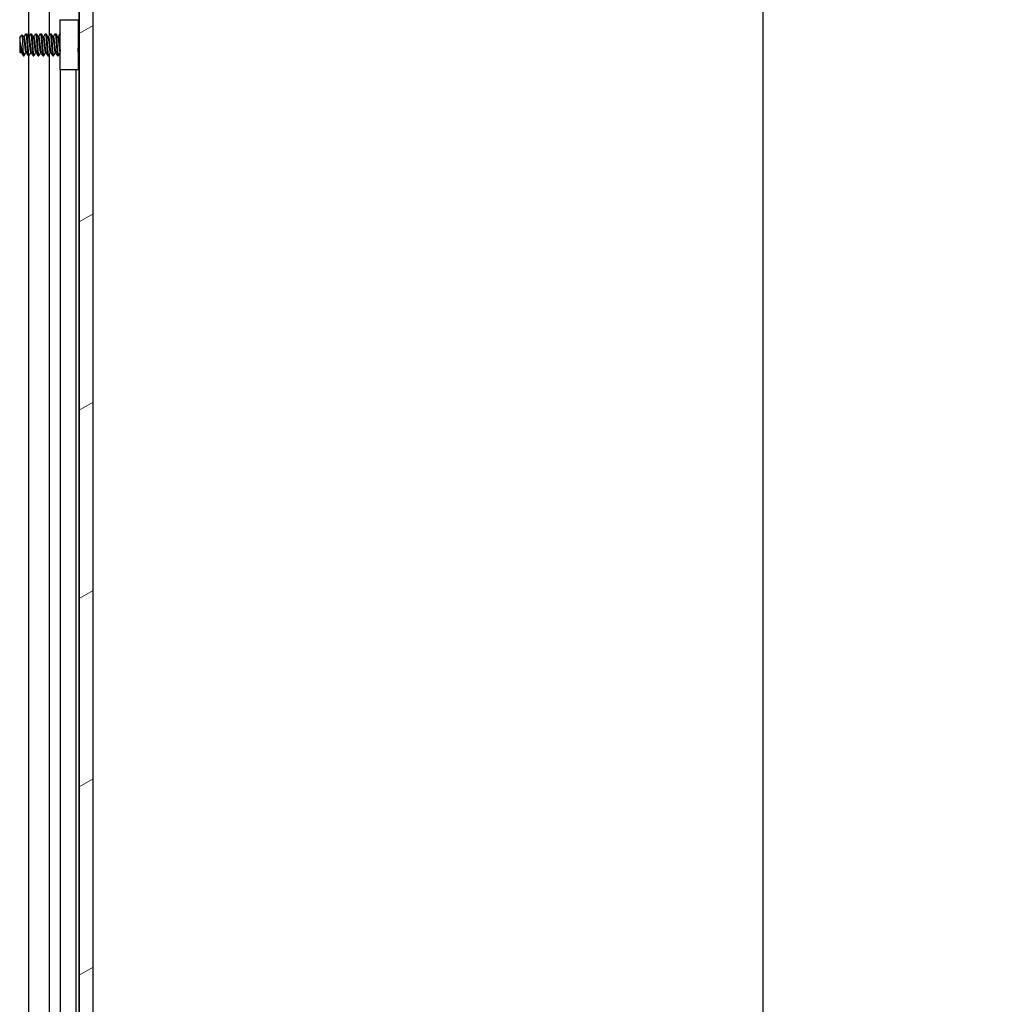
# Model space of a CAD drawing. Header units: millimetres. Extents: x 64 to 1798, y 64 to 1375.
# Tile 46 of 66: x 1021 to 1148, y 786 to 913. Entities that reach past the tile are written whole.
import ezdxf

# ---------------------------------------------------------------- set-up
doc = ezdxf.new("R2010")
doc.units = ezdxf.units.MM
doc.header["$LTSCALE"] = 6.666667
for name, color, linetype, lineweight in [('Dimension (ANSI)', 7, 'Continuous', 25), ('Hatch (ANSI)', 7, 'Continuous', 18), ('Visible (ANSI)', 7, 'Continuous', 25)]:
    doc.layers.add(name, color=color, linetype=linetype, lineweight=lineweight)
doc.styles.add('Note Text (ANSI)', font='tahoma.ttf')
doc.dimstyles.new('Default - mm (ANSI)', dxfattribs={"dimscale": 6.666667, "dimtxt": 1.75, "dimasz": 1.5, "dimexe": 2, "dimexo": 1, "dimgap": 0.8, "dimtad": 0, "dimtih": 1, "dimtoh": 1, "dimrnd": 1e-08, "dimzin": 0, "dimdsep": 46, "dimtxsty": 'Note Text (ANSI)', "dimblk": 'Filled-2', "dimcen": 0.09, "dimdle": 10, "dimclrd": 256, "dimclre": 256, "dimclrt": 256, "dimadec": 1, "dimazin": 0, "dimtfac": 1.741714, "dimtofl": 0, "dimtmove": 0, "dimatfit": 3, "dimldrblk": 'Filled-1', "dimfxl": 1, "dimtolj": 1, "dimtzin": 0, "dimlwd": -1, "dimlwe": -1, "dimarcsym": 0})

# ---------------------------------------------------------------- blocks, each defined once
blk = doc.blocks.new('Filled-2')
at = {"color": 0}
for p, q in [((0, 0), (-1, 0.167)), ((-1, 0.167), (-1, -0.167)), ((-1, 0), (0, 0)), ((-1, -0.167), (0, 0))]:
    blk.add_line(p, q, dxfattribs=at)
at = {"color": 0, "flags": 128}
blk.add_lwpolyline([(-1, -0.167), (0, 0), (-1, 0.167), (-1, -0.167)], dxfattribs=at)
at = {"color": 0}
blk.add_solid([(-1, -0.167), (0, 0), (-1, 0.167), (-1, -0.167)], dxfattribs=at)
blk = doc.blocks.new('*D11')
at = {"layer": 'Defpoints', "color": 0, "transparency": 16777216}
for p in [(1022.3, 1008.66), (1117.45, 1008.66), (1022.3, 456.23)]:
    blk.add_point(p, dxfattribs=at)
at = {"layer": 'Dimension (ANSI)', "transparency": 16777216}
for p, q in [((1028.97, 1008.66), (1130.78, 1008.66)), ((1117.45, 998.66), (1117.45, 756.82)), ((1117.45, 466.23), (1117.45, 708.07)), ((1028.97, 456.23), (1130.78, 456.23))]:
    blk.add_line(p, q, dxfattribs=at)
at = {"layer": 'Dimension (ANSI)', "transparency": 16777216, "xscale": 10, "yscale": 10, "zscale": 10}
for p, rotation in [((1117.45, 1008.66), 90), ((1117.45, 456.23), 270)]:
    blk.add_blockref('Filled-2', p, dxfattribs=dict(at, rotation=rotation))
at = {"layer": 'Dimension (ANSI)', "transparency": 16777216, "char_height": 11.6667, "attachment_point": 5, "style": 'Note Text (ANSI)'}
for s, insert in [('\\A1; 552.43 mm', (1117.45, 743.86)), ('\\A1;[21.749 in]', (1117.45, 719.48))]:
    blk.add_mtext(s, dxfattribs=dict(at, insert=insert))
blk = doc.blocks.new('Filled-1')
at = {"color": 0}
for p, q in [((0, 0), (-1, 0.333)), ((-1, 0.333), (-1, -0.333)), ((-1, 0), (0, 0)), ((-1, -0.333), (0, 0))]:
    blk.add_line(p, q, dxfattribs=at)
at = {"color": 0, "flags": 128}
blk.add_lwpolyline([(-1, -0.333), (0, 0), (-1, 0.333), (-1, -0.333)], dxfattribs=at)
at = {"color": 0}
blk.add_solid([(-1, -0.333), (0, 0), (-1, 0.333), (-1, -0.333)], dxfattribs=at)

msp = doc.modelspace()

# ---------------------------------------------------------------- hatches: boundary and pattern name
at = {"layer": 'Hatch (ANSI)'}
h = msp.add_hatch(dxfattribs=at)
h.set_pattern_fill('ANSI31', color=256, scale=169.333333, angle=-15, style=0)
h.set_pattern_definition([(30, (0, 0), (-10.58333, 18.33087), [])])
h.paths.add_polyline_path([(1030.5974, 1004.7483), (1028.794, 1004.7483), (1028.794, 460.1469), (1030.5974, 460.1469)])

# ---------------------------------------------------------------- linework, layer by layer
at = {"layer": 'Visible (ANSI)'}
for p, q in [((1028.794, 1004.7483), (1028.794, 460.1469)), ((1030.5974, 460.1469), (1030.5974, 1004.7483)), ((1022.2448, 911.2404), (1022.2448, 995.3376)), ((1024.9515, 911.5223), (1024.9515, 995.3376)), ((1028.7684, 911.5428), (1028.7684, 995.3376)), ((1026.3374, 913.4976), (1028.6374, 913.4976)), ((1026.3374, 906.9976), (1026.3374, 913.4976)), ((1028.6374, 913.4976), (1028.6374, 906.9976)), ((1021.0724, 911.1938), (1021.3954, 911.5168)), ((1021.0724, 911.1938), (1021.0724, 909.3015)), ((1021.5586, 911.2404), (1021.628, 911.2404)), ((1021.8661, 911.67), (1021.9455, 911.67)), ((1022.1936, 911.2404), (1022.263, 911.2404)), ((1022.5011, 911.67), (1022.5805, 911.67)), ((1022.8286, 911.2404), (1022.898, 911.2404)), ((1023.1361, 911.67), (1023.2155, 911.67)), ((1023.4636, 911.2404), (1023.533, 911.2404)), ((1023.7711, 911.67), (1023.8505, 911.67)), ((1024.0986, 911.2404), (1024.168, 911.2404)), ((1024.4061, 911.67), (1024.4855, 911.67)), ((1024.7336, 911.2404), (1024.803, 911.2404)), ((1025.0411, 911.67), (1025.1205, 911.67)), ((1025.3686, 911.2404), (1025.438, 911.2404)), ((1025.6761, 911.67), (1025.7555, 911.67)), ((1026.0036, 911.2404), (1026.073, 911.2404)), ((1026.3111, 911.67), (1026.3374, 911.67)), ((1028.6374, 911.4118), (1028.794, 911.5684)), ((1021.1191, 910.5708), (1021.1191, 909.8029)), ((1021.0724, 909.3015), (1021.1912, 909.1827)), ((1021.2311, 909.2548), (1021.3006, 909.2548)), ((1021.5486, 908.8252), (1021.5486, 909.251)), ((1021.5486, 908.8252), (1021.628, 908.8252)), ((1021.8661, 909.2548), (1021.9356, 909.2548)), ((1022.1836, 908.8252), (1022.263, 908.8252)), ((1022.2448, 733.4404), (1022.2448, 908.8252)), ((1022.5011, 909.2548), (1022.5706, 909.2548)), ((1022.8186, 908.8252), (1022.898, 908.8252)), ((1023.1361, 909.2548), (1023.2056, 909.2548)), ((1023.4536, 908.8252), (1023.533, 908.8252)), ((1023.7711, 909.2548), (1023.8406, 909.2548)), ((1024.0886, 908.8252), (1024.168, 908.8252)), ((1024.4061, 909.2548), (1024.4756, 909.2548)), ((1024.7236, 908.8252), (1024.803, 908.8252)), ((1024.9515, 733.7223), (1024.9515, 909.0778)), ((1025.0411, 909.2548), (1025.1106, 909.2548)), ((1025.3586, 908.8252), (1025.438, 908.8252)), ((1025.6761, 909.2548), (1025.7456, 909.2548)), ((1025.9936, 908.8252), (1026.073, 908.8252)), ((1026.3111, 909.2548), (1026.3374, 909.2548)), ((1028.7138, 909.007), (1028.794, 908.9268)), ((1028.7684, 733.7428), (1028.7684, 908.9524)), ((1028.6374, 906.9976), (1026.3374, 906.9976)), ((1026.3554, 735.6976), (1026.3554, 906.9976)), ((1028.3874, 735.6976), (1028.3874, 906.9976))]:
    msp.add_line(p, q, dxfattribs=at)
msp.add_ellipse((1026.2407, 910.2476), major_axis=(0, 0.343), ratio=0.10685664, start_param=0.4127074, end_param=2.72888525, dxfattribs=at)
for points, knots in [([(1021.4976, 910.2476), (1021.4908, 910.4059), (1021.4847, 910.5301), (1021.4739, 910.7395), (1021.4679, 910.8464), (1021.4533, 911.0822), (1021.4449, 911.2009), (1021.433, 911.3411), (1021.4292, 911.3822), (1021.4174, 911.4816), (1021.4087, 911.5167), (1021.3984, 911.5189), (1021.3969, 911.5183), (1021.3954, 911.5168)], [-0.327507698, -0.327507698, -0.327507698, -0.327507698, -0.298679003, -0.298679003, -0.265137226, -0.265137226, -0.218249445, -0.218249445, -0.194983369, -0.194983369, -0.148477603, -0.148477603, -0.140894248, -0.140894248, -0.140894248, -0.140894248]), ([(1021.2029, 909.187), (1021.1972, 909.1769), (1021.1913, 909.1786), (1021.1765, 909.2129), (1021.1676, 909.2612), (1021.1514, 909.4047), (1021.1448, 909.4824), (1021.1327, 909.6244), (1021.1259, 909.7105), (1021.1191, 909.8029)], [-0.0993809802, -0.0993809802, -0.0993809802, -0.0993809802, -0.0821352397, -0.0821352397, -0.0557038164, -0.0557038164, -0.030124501, -0.030124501, 0, 0, 0, 0]), ([(1021.1925, 910.2476), (1021.2025, 910.1954), (1021.2218, 910.0966), (1021.2659, 909.8762), (1021.2843, 909.7852), (1021.3312, 909.5582), (1021.3587, 909.4281), (1021.4189, 909.1588), (1021.444, 909.0582), (1021.4935, 908.9085), (1021.5213, 908.8525), (1021.5486, 908.8252)], [-0.169469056, -0.169469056, -0.169469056, -0.169469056, -0.142100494, -0.142100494, -0.122546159, -0.122546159, -0.091769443, -0.091769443, -0.050399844, -0.050399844, 0, 0, 0, 0]), ([(1021.5486, 909.251), (1021.5402, 909.3871), (1021.5314, 909.544), (1021.5227, 909.7146), (1021.5183, 909.8), (1021.514, 909.8872), (1021.5098, 909.9764), (1021.5056, 910.0656), (1021.5014, 910.1575), (1021.4976, 910.2476)], [0, 0, 0, 0, 0.00054045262, 0.00054045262, 0.00054045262, 0.00081067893, 0.00081067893, 0.00081067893, 0.00108090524, 0.00108090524, 0.00108090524, 0.00108090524]), ([(1026.226, 910.5618), (1026.2366, 910.605), (1026.252, 910.6497), (1026.2903, 910.729), (1026.3122, 910.7647), (1026.3374, 910.7977)], [0, 0, 0, 0, 0.0142453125, 0.0142453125, 0.0267228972, 0.0267228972, 0.0267228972, 0.0267228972]), ([(1026.3374, 909.6976), (1026.323, 909.7164), (1026.3097, 909.736), (1026.2814, 909.7837), (1026.2672, 909.8125), (1026.2432, 909.8721), (1026.2334, 909.9031), (1026.226, 909.9334)], [0.0124956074, 0.0124956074, 0.0124956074, 0.0124956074, 0.0195994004, 0.0195994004, 0.029259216, 0.029259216, 0.0392505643, 0.0392505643, 0.0392505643, 0.0392505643]), ([(1028.7138, 909.007), (1028.7059, 909.0149), (1028.6979, 909.0481), (1028.6838, 909.1537), (1028.6766, 909.2315), (1028.6584, 909.4694), (1028.6494, 909.6007), (1028.6394, 909.761), (1028.6384, 909.7769), (1028.6374, 909.7929)], [-0.529903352, -0.529903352, -0.529903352, -0.529903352, -0.438646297, -0.438646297, -0.360774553, -0.360774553, -0.293383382, -0.293383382, -0.286024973, -0.286024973, -0.286024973, -0.286024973])]:
    msp.add_open_spline(points, degree=3, knots=knots, dxfattribs=at)
for points in [[(1021.4054, 911.513), (1021.4596, 911.4163), (1021.5138, 911.3197), (1021.5683, 911.2232)], [(1021.6181, 911.2404), (1021.6964, 911.3793), (1021.7744, 911.5184), (1021.8522, 911.6576)], [(1021.9595, 911.6576), (1022.0405, 911.5127), (1022.1217, 911.3678), (1022.2033, 911.2232)], [(1022.2531, 911.2404), (1022.3314, 911.3793), (1022.4094, 911.5184), (1022.4872, 911.6576)], [(1022.5945, 911.6576), (1022.6755, 911.5127), (1022.7567, 911.3678), (1022.8383, 911.2232)], [(1022.8881, 911.2404), (1022.9664, 911.3793), (1023.0444, 911.5184), (1023.1222, 911.6576)], [(1023.2295, 911.6576), (1023.3105, 911.5127), (1023.3917, 911.3678), (1023.4733, 911.2232)], [(1023.5231, 911.2404), (1023.6014, 911.3793), (1023.6794, 911.5184), (1023.7572, 911.6576)], [(1023.8645, 911.6576), (1023.9455, 911.5127), (1024.0267, 911.3678), (1024.1083, 911.2232)], [(1024.1581, 911.2404), (1024.2364, 911.3793), (1024.3144, 911.5184), (1024.3922, 911.6576)], [(1024.4995, 911.6576), (1024.5805, 911.5127), (1024.6617, 911.3678), (1024.7433, 911.2232)], [(1024.7931, 911.2404), (1024.8714, 911.3793), (1024.9494, 911.5184), (1025.0272, 911.6576)], [(1025.1345, 911.6576), (1025.2155, 911.5127), (1025.2967, 911.3678), (1025.3783, 911.2232)], [(1025.4281, 911.2404), (1025.5064, 911.3793), (1025.5844, 911.5184), (1025.6622, 911.6576)], [(1025.7695, 911.6576), (1025.8505, 911.5127), (1025.9317, 911.3678), (1026.0133, 911.2232)], [(1026.0631, 911.2404), (1026.1414, 911.3793), (1026.2194, 911.5184), (1026.2972, 911.6576)], [(1028.7788, 911.5532), (1028.7838, 911.5623), (1028.7889, 911.5713), (1028.794, 911.5804)], [(1021.1191, 910.5708), (1021.1457, 910.472), (1021.1704, 910.3622), (1021.1925, 910.2476)], [(1021.2411, 909.2548), (1021.2283, 909.2322), (1021.2156, 909.2096), (1021.2029, 909.187)], [(1021.5166, 908.8699), (1021.4416, 909.0041), (1021.3664, 909.1382), (1021.2909, 909.2721)], [(1021.8761, 909.2548), (1021.7977, 909.1159), (1021.7198, 908.9768), (1021.642, 908.8376)], [(1022.1697, 908.8376), (1022.0886, 908.9826), (1022.0075, 909.1274), (1021.9259, 909.2721)], [(1022.5111, 909.2548), (1022.4327, 909.1159), (1022.3548, 908.9768), (1022.277, 908.8376)], [(1022.8047, 908.8376), (1022.7236, 908.9826), (1022.6425, 909.1274), (1022.5609, 909.2721)], [(1023.1461, 909.2548), (1023.0677, 909.1159), (1022.9898, 908.9768), (1022.912, 908.8376)], [(1023.4397, 908.8376), (1023.3586, 908.9826), (1023.2775, 909.1274), (1023.1959, 909.2721)], [(1023.7811, 909.2548), (1023.7027, 909.1159), (1023.6248, 908.9768), (1023.547, 908.8376)], [(1024.0747, 908.8376), (1023.9936, 908.9826), (1023.9125, 909.1274), (1023.8309, 909.2721)], [(1024.4161, 909.2548), (1024.3377, 909.1159), (1024.2598, 908.9768), (1024.182, 908.8376)], [(1024.7097, 908.8376), (1024.6286, 908.9826), (1024.5475, 909.1274), (1024.4659, 909.2721)], [(1025.0511, 909.2548), (1024.9727, 909.1159), (1024.8948, 908.9768), (1024.817, 908.8376)], [(1025.3447, 908.8376), (1025.2636, 908.9826), (1025.1825, 909.1274), (1025.1009, 909.2721)], [(1025.6861, 909.2548), (1025.6077, 909.1159), (1025.5298, 908.9768), (1025.452, 908.8376)], [(1025.9797, 908.8376), (1025.8986, 908.9826), (1025.8175, 909.1274), (1025.7359, 909.2721)], [(1026.3211, 909.2548), (1026.2427, 909.1159), (1026.1648, 908.9768), (1026.087, 908.8376)], [(1028.7189, 909.0019), (1028.6917, 908.9534), (1028.6645, 908.9048), (1028.6374, 908.8563)]]:
    msp.add_open_spline(points, degree=3, dxfattribs=at)
for points, weights, knots in [([(1021.5683, 911.2232), (1021.586, 911.1918), (1021.6016, 911.1074), (1021.6545, 910.8208), (1021.7074, 910.2476), (1021.7603, 909.6744), (1021.8132, 909.3878), (1021.8378, 909.2548), (1021.8661, 909.2548)], [0.941196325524, 0.956426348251, 1, 0.866025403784, 1, 0.866025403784, 1, 0.933012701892, 0.933012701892], [0.0799454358, 0.0799454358, 0.0799454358, 0.0833333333, 0.0833333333, 0.09375, 0.09375, 0.1041666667, 0.1041666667, 0.109375, 0.109375, 0.109375]), ([(1021.628, 911.2404), (1021.6564, 911.2404), (1021.6809, 911.1074), (1021.7339, 910.8208), (1021.7868, 910.2476), (1021.8397, 909.6744), (1021.8926, 909.3878), (1021.9082, 909.3034), (1021.9259, 909.2721)], [0.933012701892, 0.933012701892, 1, 0.866025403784, 1, 0.866025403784, 1, 0.956426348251, 0.941196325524], [0.078125, 0.078125, 0.078125, 0.0833333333, 0.0833333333, 0.09375, 0.09375, 0.1041666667, 0.1041666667, 0.1075545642, 0.1075545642, 0.1075545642]), ([(1021.8522, 911.6576), (1021.8879, 911.7214), (1021.9191, 911.4794), (1021.972, 911.0688), (1022.0249, 910.2476)], [0.937106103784, 0.916453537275, 1, 0.866025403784, 1], [0.0768375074, 0.0768375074, 0.0768375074, 0.0833333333, 0.0833333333, 0.09375, 0.09375, 0.09375]), ([(1021.9455, 911.67), (1021.9739, 911.67), (1021.9984, 911.4794), (1022.0514, 911.0688), (1022.1043, 910.2476)], [0.933012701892, 0.933012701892, 1, 0.866025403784, 1], [0.140625, 0.140625, 0.140625, 0.1458333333, 0.1458333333, 0.15625, 0.15625, 0.15625]), ([(1022.2033, 911.2232), (1022.221, 911.1918), (1022.2366, 911.1074), (1022.2895, 910.8208), (1022.3424, 910.2476), (1022.3953, 909.6744), (1022.4482, 909.3878), (1022.4728, 909.2548), (1022.5011, 909.2548)], [0.941196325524, 0.956426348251, 1, 0.866025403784, 1, 0.866025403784, 1, 0.933012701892, 0.933012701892], [0.1424454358, 0.1424454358, 0.1424454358, 0.1458333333, 0.1458333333, 0.15625, 0.15625, 0.1666666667, 0.1666666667, 0.171875, 0.171875, 0.171875]), ([(1022.263, 911.2404), (1022.2914, 911.2404), (1022.3159, 911.1074), (1022.3689, 910.8208), (1022.4218, 910.2476), (1022.4747, 909.6744), (1022.5276, 909.3878), (1022.5432, 909.3034), (1022.5609, 909.2721)], [0.933012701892, 0.933012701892, 1, 0.866025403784, 1, 0.866025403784, 1, 0.956426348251, 0.941196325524], [0.140625, 0.140625, 0.140625, 0.1458333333, 0.1458333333, 0.15625, 0.15625, 0.1666666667, 0.1666666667, 0.1700545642, 0.1700545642, 0.1700545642]), ([(1022.4872, 911.6576), (1022.5229, 911.7214), (1022.5541, 911.4794), (1022.607, 911.0688), (1022.6599, 910.2476)], [0.937106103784, 0.916453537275, 1, 0.866025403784, 1], [0.1393375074, 0.1393375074, 0.1393375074, 0.1458333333, 0.1458333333, 0.15625, 0.15625, 0.15625]), ([(1022.5805, 911.67), (1022.6089, 911.67), (1022.6334, 911.4794), (1022.6864, 911.0688), (1022.7393, 910.2476)], [0.933012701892, 0.933012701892, 1, 0.866025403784, 1], [0.203125, 0.203125, 0.203125, 0.2083333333, 0.2083333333, 0.21875, 0.21875, 0.21875]), ([(1022.8383, 911.2232), (1022.856, 911.1918), (1022.8716, 911.1074), (1022.9245, 910.8208), (1022.9774, 910.2476), (1023.0303, 909.6744), (1023.0832, 909.3878), (1023.1078, 909.2548), (1023.1361, 909.2548)], [0.941196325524, 0.956426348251, 1, 0.866025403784, 1, 0.866025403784, 1, 0.933012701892, 0.933012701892], [0.2049454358, 0.2049454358, 0.2049454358, 0.2083333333, 0.2083333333, 0.21875, 0.21875, 0.2291666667, 0.2291666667, 0.234375, 0.234375, 0.234375]), ([(1022.898, 911.2404), (1022.9264, 911.2404), (1022.9509, 911.1074), (1023.0039, 910.8208), (1023.0568, 910.2476), (1023.1097, 909.6744), (1023.1626, 909.3878), (1023.1782, 909.3034), (1023.1959, 909.2721)], [0.933012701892, 0.933012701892, 1, 0.866025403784, 1, 0.866025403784, 1, 0.956426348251, 0.941196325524], [0.203125, 0.203125, 0.203125, 0.2083333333, 0.2083333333, 0.21875, 0.21875, 0.2291666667, 0.2291666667, 0.2325545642, 0.2325545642, 0.2325545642]), ([(1023.1222, 911.6576), (1023.1579, 911.7214), (1023.1891, 911.4794), (1023.242, 911.0688), (1023.2949, 910.2476)], [0.937106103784, 0.916453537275, 1, 0.866025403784, 1], [0.2018375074, 0.2018375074, 0.2018375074, 0.2083333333, 0.2083333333, 0.21875, 0.21875, 0.21875]), ([(1023.2155, 911.67), (1023.2439, 911.67), (1023.2684, 911.4794), (1023.3214, 911.0688), (1023.3743, 910.2476)], [0.933012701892, 0.933012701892, 1, 0.866025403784, 1], [0.265625, 0.265625, 0.265625, 0.2708333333, 0.2708333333, 0.28125, 0.28125, 0.28125]), ([(1023.4733, 911.2232), (1023.491, 911.1918), (1023.5066, 911.1074), (1023.5595, 910.8208), (1023.6124, 910.2476), (1023.6653, 909.6744), (1023.7182, 909.3878), (1023.7428, 909.2548), (1023.7711, 909.2548)], [0.941196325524, 0.956426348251, 1, 0.866025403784, 1, 0.866025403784, 1, 0.933012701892, 0.933012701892], [0.2674454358, 0.2674454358, 0.2674454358, 0.2708333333, 0.2708333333, 0.28125, 0.28125, 0.2916666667, 0.2916666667, 0.296875, 0.296875, 0.296875]), ([(1023.533, 911.2404), (1023.5614, 911.2404), (1023.5859, 911.1074), (1023.6389, 910.8208), (1023.6918, 910.2476), (1023.7447, 909.6744), (1023.7976, 909.3878), (1023.8132, 909.3034), (1023.8309, 909.2721)], [0.933012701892, 0.933012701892, 1, 0.866025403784, 1, 0.866025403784, 1, 0.956426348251, 0.941196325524], [0.265625, 0.265625, 0.265625, 0.2708333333, 0.2708333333, 0.28125, 0.28125, 0.2916666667, 0.2916666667, 0.2950545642, 0.2950545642, 0.2950545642]), ([(1023.7572, 911.6576), (1023.7929, 911.7214), (1023.8241, 911.4794), (1023.877, 911.0688), (1023.9299, 910.2476)], [0.937106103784, 0.916453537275, 1, 0.866025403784, 1], [0.2643375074, 0.2643375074, 0.2643375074, 0.2708333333, 0.2708333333, 0.28125, 0.28125, 0.28125]), ([(1023.8505, 911.67), (1023.8789, 911.67), (1023.9034, 911.4794), (1023.9564, 911.0688), (1024.0093, 910.2476)], [0.933012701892, 0.933012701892, 1, 0.866025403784, 1], [0.328125, 0.328125, 0.328125, 0.3333333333, 0.3333333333, 0.34375, 0.34375, 0.34375]), ([(1024.1083, 911.2232), (1024.126, 911.1918), (1024.1416, 911.1074), (1024.1945, 910.8208), (1024.2474, 910.2476), (1024.3003, 909.6744), (1024.3532, 909.3878), (1024.3778, 909.2548), (1024.4061, 909.2548)], [0.941196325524, 0.956426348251, 1, 0.866025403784, 1, 0.866025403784, 1, 0.933012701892, 0.933012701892], [0.3299454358, 0.3299454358, 0.3299454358, 0.3333333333, 0.3333333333, 0.34375, 0.34375, 0.3541666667, 0.3541666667, 0.359375, 0.359375, 0.359375]), ([(1024.168, 911.2404), (1024.1964, 911.2404), (1024.2209, 911.1074), (1024.2739, 910.8208), (1024.3268, 910.2476), (1024.3797, 909.6744), (1024.4326, 909.3878), (1024.4482, 909.3034), (1024.4659, 909.2721)], [0.933012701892, 0.933012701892, 1, 0.866025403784, 1, 0.866025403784, 1, 0.956426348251, 0.941196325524], [0.328125, 0.328125, 0.328125, 0.3333333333, 0.3333333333, 0.34375, 0.34375, 0.3541666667, 0.3541666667, 0.3575545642, 0.3575545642, 0.3575545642]), ([(1024.3922, 911.6576), (1024.4279, 911.7214), (1024.4591, 911.4794), (1024.512, 911.0688), (1024.5649, 910.2476)], [0.937106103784, 0.916453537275, 1, 0.866025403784, 1], [0.3268375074, 0.3268375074, 0.3268375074, 0.3333333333, 0.3333333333, 0.34375, 0.34375, 0.34375]), ([(1024.4855, 911.67), (1024.5139, 911.67), (1024.5384, 911.4794), (1024.5914, 911.0688), (1024.6443, 910.2476)], [0.933012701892, 0.933012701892, 1, 0.866025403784, 1], [0.390625, 0.390625, 0.390625, 0.3958333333, 0.3958333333, 0.40625, 0.40625, 0.40625]), ([(1024.7433, 911.2232), (1024.761, 911.1918), (1024.7766, 911.1074), (1024.8295, 910.8208), (1024.8824, 910.2476), (1024.9353, 909.6744), (1024.9882, 909.3878), (1025.0128, 909.2548), (1025.0411, 909.2548)], [0.941196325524, 0.956426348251, 1, 0.866025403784, 1, 0.866025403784, 1, 0.933012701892, 0.933012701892], [0.3924454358, 0.3924454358, 0.3924454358, 0.3958333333, 0.3958333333, 0.40625, 0.40625, 0.4166666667, 0.4166666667, 0.421875, 0.421875, 0.421875]), ([(1024.803, 911.2404), (1024.8314, 911.2404), (1024.8559, 911.1074), (1024.9089, 910.8208), (1024.9618, 910.2476), (1025.0147, 909.6744), (1025.0676, 909.3878), (1025.0832, 909.3034), (1025.1009, 909.2721)], [0.933012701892, 0.933012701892, 1, 0.866025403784, 1, 0.866025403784, 1, 0.956426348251, 0.941196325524], [0.390625, 0.390625, 0.390625, 0.3958333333, 0.3958333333, 0.40625, 0.40625, 0.4166666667, 0.4166666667, 0.4200545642, 0.4200545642, 0.4200545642]), ([(1025.0272, 911.6576), (1025.0629, 911.7214), (1025.0941, 911.4794), (1025.147, 911.0688), (1025.1999, 910.2476)], [0.937106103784, 0.916453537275, 1, 0.866025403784, 1], [0.3893375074, 0.3893375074, 0.3893375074, 0.3958333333, 0.3958333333, 0.40625, 0.40625, 0.40625]), ([(1025.1205, 911.67), (1025.1489, 911.67), (1025.1734, 911.4794), (1025.2264, 911.0688), (1025.2793, 910.2476)], [0.933012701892, 0.933012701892, 1, 0.866025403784, 1], [0.453125, 0.453125, 0.453125, 0.4583333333, 0.4583333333, 0.46875, 0.46875, 0.46875]), ([(1025.3783, 911.2232), (1025.396, 911.1918), (1025.4116, 911.1074), (1025.4645, 910.8208), (1025.5174, 910.2476), (1025.5703, 909.6744), (1025.6232, 909.3878), (1025.6478, 909.2548), (1025.6761, 909.2548)], [0.941196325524, 0.956426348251, 1, 0.866025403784, 1, 0.866025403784, 1, 0.933012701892, 0.933012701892], [0.4549454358, 0.4549454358, 0.4549454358, 0.4583333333, 0.4583333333, 0.46875, 0.46875, 0.4791666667, 0.4791666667, 0.484375, 0.484375, 0.484375]), ([(1025.438, 911.2404), (1025.4664, 911.2404), (1025.4909, 911.1074), (1025.5439, 910.8208), (1025.5968, 910.2476), (1025.6497, 909.6744), (1025.7026, 909.3878), (1025.7182, 909.3034), (1025.7359, 909.2721)], [0.933012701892, 0.933012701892, 1, 0.866025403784, 1, 0.866025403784, 1, 0.956426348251, 0.941196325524], [0.453125, 0.453125, 0.453125, 0.4583333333, 0.4583333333, 0.46875, 0.46875, 0.4791666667, 0.4791666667, 0.4825545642, 0.4825545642, 0.4825545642]), ([(1025.6622, 911.6576), (1025.6979, 911.7214), (1025.7291, 911.4794), (1025.782, 911.0688), (1025.8349, 910.2476)], [0.937106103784, 0.916453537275, 1, 0.866025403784, 1], [0.4518375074, 0.4518375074, 0.4518375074, 0.4583333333, 0.4583333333, 0.46875, 0.46875, 0.46875]), ([(1025.7555, 911.67), (1025.7839, 911.67), (1025.8084, 911.4794), (1025.8614, 911.0688), (1025.9143, 910.2476)], [0.933012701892, 0.933012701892, 1, 0.866025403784, 1], [0.515625, 0.515625, 0.515625, 0.5208333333, 0.5208333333, 0.53125, 0.53125, 0.53125]), ([(1026.0133, 911.2232), (1026.031, 911.1918), (1026.0466, 911.1074), (1026.0995, 910.8208), (1026.1524, 910.2476), (1026.2053, 909.6744), (1026.2582, 909.3878), (1026.2828, 909.2548), (1026.3111, 909.2548)], [0.941196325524, 0.956426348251, 1, 0.866025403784, 1, 0.866025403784, 1, 0.933012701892, 0.933012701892], [0.5174454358, 0.5174454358, 0.5174454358, 0.5208333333, 0.5208333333, 0.53125, 0.53125, 0.5416666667, 0.5416666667, 0.546875, 0.546875, 0.546875]), ([(1026.073, 911.2404), (1026.1014, 911.2404), (1026.1259, 911.1074), (1026.1667, 910.8865), (1026.2115, 910.4545)], [0.933012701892, 0.933012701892, 1, 0.893471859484, 0.956352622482], [0.515625, 0.515625, 0.515625, 0.5208333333, 0.5208333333, 0.529116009, 0.529116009, 0.529116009]), ([(1021.1191, 910.5708), (1021.1364, 910.4137), (1021.1518, 910.2476), (1021.2047, 909.6744), (1021.2576, 909.3878), (1021.2732, 909.3034), (1021.2909, 909.2721)], [0.941670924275, 0.957095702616, 1, 0.866025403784, 1, 0.956426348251, 0.941196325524], [0.0279141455, 0.0279141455, 0.0279141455, 0.03125, 0.03125, 0.0416666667, 0.0416666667, 0.0450545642, 0.0450545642, 0.0450545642]), ([(1021.1191, 909.8029), (1021.1507, 909.5367), (1021.1782, 909.3878), (1021.2028, 909.2548), (1021.2311, 909.2548)], [0.933829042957, 0.925617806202, 1, 0.933012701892, 0.933012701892], [0.0358833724, 0.0358833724, 0.0358833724, 0.0416666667, 0.0416666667, 0.046875, 0.046875, 0.046875]), ([(1022.0249, 910.2476), (1022.0778, 909.4264), (1022.1307, 909.0158), (1022.1553, 908.8252), (1022.1836, 908.8252)], [1, 0.866025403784, 1, 0.933012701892, 0.933012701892], [0.09375, 0.09375, 0.09375, 0.1041666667, 0.1041666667, 0.109375, 0.109375, 0.109375]), ([(1022.1043, 910.2476), (1022.1572, 909.4264), (1022.2101, 909.0158), (1022.2413, 908.7738), (1022.277, 908.8376)], [1, 0.866025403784, 1, 0.916453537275, 0.937106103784], [0.15625, 0.15625, 0.15625, 0.1666666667, 0.1666666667, 0.1731624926, 0.1731624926, 0.1731624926]), ([(1022.6599, 910.2476), (1022.7128, 909.4264), (1022.7657, 909.0158), (1022.7903, 908.8252), (1022.8186, 908.8252)], [1, 0.866025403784, 1, 0.933012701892, 0.933012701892], [0.15625, 0.15625, 0.15625, 0.1666666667, 0.1666666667, 0.171875, 0.171875, 0.171875]), ([(1022.7393, 910.2476), (1022.7922, 909.4264), (1022.8451, 909.0158), (1022.8763, 908.7738), (1022.912, 908.8376)], [1, 0.866025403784, 1, 0.916453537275, 0.937106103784], [0.21875, 0.21875, 0.21875, 0.2291666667, 0.2291666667, 0.2356624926, 0.2356624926, 0.2356624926]), ([(1023.2949, 910.2476), (1023.3478, 909.4264), (1023.4007, 909.0158), (1023.4253, 908.8252), (1023.4536, 908.8252)], [1, 0.866025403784, 1, 0.933012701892, 0.933012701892], [0.21875, 0.21875, 0.21875, 0.2291666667, 0.2291666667, 0.234375, 0.234375, 0.234375]), ([(1023.3743, 910.2476), (1023.4272, 909.4264), (1023.4801, 909.0158), (1023.5113, 908.7738), (1023.547, 908.8376)], [1, 0.866025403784, 1, 0.916453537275, 0.937106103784], [0.28125, 0.28125, 0.28125, 0.2916666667, 0.2916666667, 0.2981624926, 0.2981624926, 0.2981624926]), ([(1023.9299, 910.2476), (1023.9828, 909.4264), (1024.0357, 909.0158), (1024.0603, 908.8252), (1024.0886, 908.8252)], [1, 0.866025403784, 1, 0.933012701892, 0.933012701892], [0.28125, 0.28125, 0.28125, 0.2916666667, 0.2916666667, 0.296875, 0.296875, 0.296875]), ([(1024.0093, 910.2476), (1024.0622, 909.4264), (1024.1151, 909.0158), (1024.1463, 908.7738), (1024.182, 908.8376)], [1, 0.866025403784, 1, 0.916453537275, 0.937106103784], [0.34375, 0.34375, 0.34375, 0.3541666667, 0.3541666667, 0.3606624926, 0.3606624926, 0.3606624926]), ([(1024.5649, 910.2476), (1024.6178, 909.4264), (1024.6707, 909.0158), (1024.6953, 908.8252), (1024.7236, 908.8252)], [1, 0.866025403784, 1, 0.933012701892, 0.933012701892], [0.34375, 0.34375, 0.34375, 0.3541666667, 0.3541666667, 0.359375, 0.359375, 0.359375]), ([(1024.6443, 910.2476), (1024.6972, 909.4264), (1024.7501, 909.0158), (1024.7813, 908.7738), (1024.817, 908.8376)], [1, 0.866025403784, 1, 0.916453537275, 0.937106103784], [0.40625, 0.40625, 0.40625, 0.4166666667, 0.4166666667, 0.4231624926, 0.4231624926, 0.4231624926]), ([(1025.1999, 910.2476), (1025.2528, 909.4264), (1025.3057, 909.0158), (1025.3303, 908.8252), (1025.3586, 908.8252)], [1, 0.866025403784, 1, 0.933012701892, 0.933012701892], [0.40625, 0.40625, 0.40625, 0.4166666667, 0.4166666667, 0.421875, 0.421875, 0.421875]), ([(1025.2793, 910.2476), (1025.3322, 909.4264), (1025.3851, 909.0158), (1025.4163, 908.7738), (1025.452, 908.8376)], [1, 0.866025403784, 1, 0.916453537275, 0.937106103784], [0.46875, 0.46875, 0.46875, 0.4791666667, 0.4791666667, 0.4856624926, 0.4856624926, 0.4856624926]), ([(1025.8349, 910.2476), (1025.8878, 909.4264), (1025.9407, 909.0158), (1025.9653, 908.8252), (1025.9936, 908.8252)], [1, 0.866025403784, 1, 0.933012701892, 0.933012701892], [0.46875, 0.46875, 0.46875, 0.4791666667, 0.4791666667, 0.484375, 0.484375, 0.484375]), ([(1025.9143, 910.2476), (1025.9672, 909.4264), (1026.0201, 909.0158), (1026.0513, 908.7738), (1026.087, 908.8376)], [1, 0.866025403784, 1, 0.916453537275, 0.937106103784], [0.53125, 0.53125, 0.53125, 0.5416666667, 0.5416666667, 0.5481624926, 0.5481624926, 0.5481624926]), ([(1021.5486, 909.251), (1021.5626, 909.1127), (1021.5751, 909.0158), (1021.6063, 908.7738), (1021.642, 908.8376)], [0.948065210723, 0.96476686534, 1, 0.916453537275, 0.937106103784], [0.10142725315, 0.10142725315, 0.10142725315, 0.10416666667, 0.10416666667, 0.11066249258, 0.11066249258, 0.11066249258])]:
    msp.add_rational_spline(points, weights, degree=2, knots=knots, dxfattribs=at)
for points, weights in [([(1026.2972, 911.6576), (1026.3175, 911.694), (1026.3374, 911.6256)], [0.937106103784, 0.925226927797, 0.947821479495]), ([(1026.2803, 909.7877), (1026.3108, 909.5331), (1026.3374, 909.3889)], [0.933422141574, 0.927799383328, 0.999392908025])]:
    msp.add_rational_spline(points, weights, degree=2, dxfattribs=at)

# ---------------------------------------------------------------- dimensions: what is measured, and where the dimension line sits
at = {"layer": 'Dimension (ANSI)'}
dim = msp.add_linear_dim(base=(1117.4475, 1008.6626), p1=(1022.3011, 456.2326), p2=(1022.3011, 1008.6626), angle=90, text=' <> mm\\X[21.749 in]', dimstyle='Default - mm (ANSI)', override={"dimgap": 0.8, "dimdec": 2, "dimpost": '', "dimtol": 0, "dimlim": 0, "dimtp": 0, "dimtm": 0, "dimtdec": 2, "dimatfit": 1}, dxfattribs=at)
dim.commit()
dim.dimension.update_dxf_attribs({"geometry": '*D11', "text_midpoint": (1117.4475, 732.4476), "dimtype": 160})

doc.saveas('drawing.dxf')
